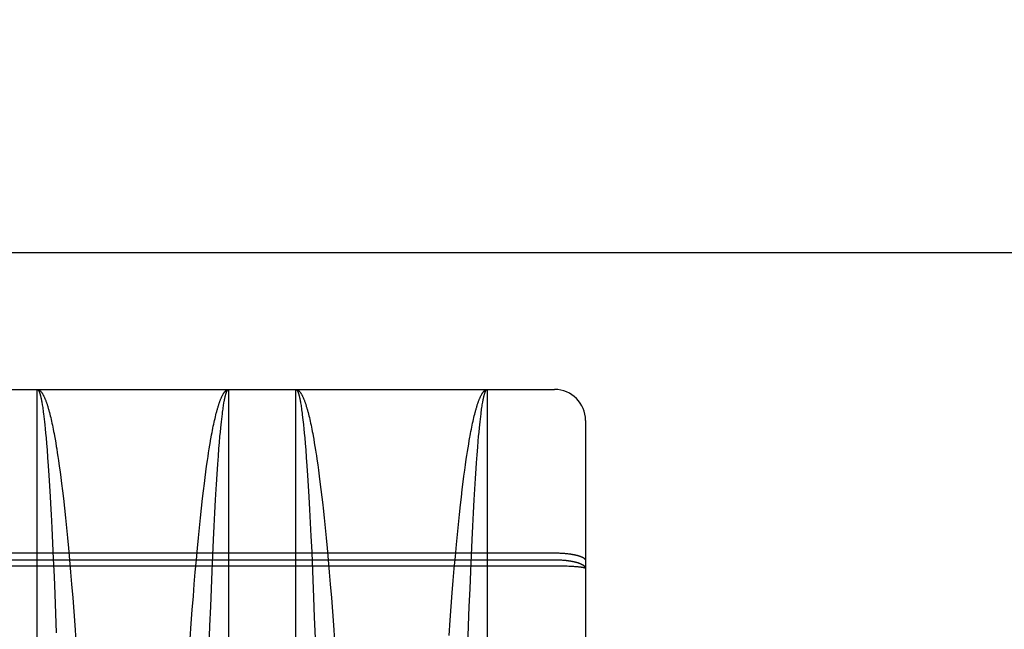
# Model space of a CAD drawing. Header units: inches. Extents: x 0 to 200, y 0 to 130.
# Tile 57 of 91: x 58.429 to 59.38, y 92.399 to 92.988. Entities that reach past the tile are written whole.
import ezdxf

# ---------------------------------------------------------------- set-up
doc = ezdxf.new("R2010")
doc.units = ezdxf.units.IN
doc.header["$LTSCALE"] = 11.011777
doc.header["$MEASUREMENT"] = 0
doc.linetypes.add('HIDDEN', pattern=[0.2, 0.1, -0.1])
doc.layers.get('0').update_dxf_attribs({"linetype": 'CONTINUOUS'})
for name, color, linetype in [('02___PRT_ALL_AXES', 7, 'CONTINUOUS'), ('DEFAULT_2', 8, 'HIDDEN'), ('DIMENSIONS', 7, 'CONTINUOUS')]:
    doc.layers.add(name, color=color, linetype=linetype)
doc.styles.get("Standard").update_dxf_attribs({"font": 'arial.ttf'})
doc.dimstyles.new('DIMSTYLE_1', dxfattribs={"dimtxt": 0.883298, "dimasz": 1.17773, "dimexe": 0.09, "dimexo": 0.07, "dimgap": 0.0375, "dimtad": 0, "dimtih": 1, "dimtoh": 1, "dimzin": 4, "dimdsep": 46, "dimtxsty": 'Standard', "dimblk": '_FILLED', "dimblk1": '_FILLED', "dimblk2": '_FILLED', "dimcen": 0.09, "dimazin": 1, "dimtfac": 1, "dimtofl": 0, "dimtmove": 0, "dimatfit": 3, "dimldrblk": '_FILLED', "dimfxl": 0, "dimtolj": 1, "dimtzin": 4, "dimarcsym": 0})

# ---------------------------------------------------------------- blocks, each defined once
blk = doc.blocks.new('_FILLED')
at = {"color": 0, "linetype": 'ByBlock'}
blk.add_solid([(0, 0), (-1, 0.2), (-1, -0.2)], dxfattribs=at)
blk = doc.blocks.new('*D16')
at = {"layer": 'DIMENSIONS', "color": 2, "linetype": 'Continuous'}
for p, q in [((44.17758, 92.76298), (44.17758, 95.26819)), ((44.17758, 95.26819), (45.20809, 95.26819)), ((43.11762, 91.63798), (46.39247, 91.63798)), ((44.17758, 91.63798), (44.17758, 89.28252))]:
    blk.add_line(p, q, dxfattribs=at)
at = {"layer": 'DIMENSIONS', "color": 2, "linetype": 'Continuous', "xscale": 1.1777301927, "yscale": 1.1777301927, "zscale": 1.1777301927}
for p, rotation in [((44.17758, 92.76298), 270), ((44.17758, 91.63798), 90)]:
    blk.add_blockref('_FILLED', p, dxfattribs=dict(at, rotation=rotation))
at = {"layer": 'DIMENSIONS', "color": 2, "linetype": 'Continuous', "insert": (45.64974, 95.70984), "char_height": 0.883298, "width": 2.4003367, "attachment_point": 1, "line_spacing_factor": 0.9}
blk.add_mtext('1.13', dxfattribs=at)

msp = doc.modelspace()

# ---------------------------------------------------------------- linework, layer by layer
at = {"color": 3, "linetype": 'Continuous'}
msp.add_line((32.83022, 92.76298), (61.43372, 92.76298), dxfattribs=at)
at = {"layer": '02___PRT_ALL_AXES', "color": 8, "linetype": 'HIDDEN'}
msp.add_line((58.38072, 92.63048), (58.94572, 92.63048), dxfattribs=at)
at = {"layer": 'DEFAULT_2', "color": 8, "linetype": 'HIDDEN'}
for p, q in [((58.44572, 91.81968), (58.44572, 92.63048)), ((58.44572, 92.63048), (58.63072, 92.63048)), ((58.63072, 92.63048), (58.63072, 91.81968)), ((58.69572, 91.81968), (58.69572, 92.63048)), ((58.69572, 92.63048), (58.88072, 92.63048)), ((58.88072, 92.63048), (58.88072, 91.81968)), ((58.94572, 90.84548), (58.94572, 92.63048)), ((58.45001, 92.61875), (58.45023, 92.61756)), ((58.70001, 92.61875), (58.70023, 92.61756)), ((58.70023, 92.61756), (58.70044, 92.61632)), ((58.87589, 92.61567), (58.8761, 92.61695)), ((58.45054, 92.61567), (58.45075, 92.61435)), ((58.45075, 92.61435), (58.45096, 92.61296)), ((58.45096, 92.61296), (58.45117, 92.61153)), ((58.45117, 92.61153), (58.45138, 92.61004)), ((58.45138, 92.61004), (58.45159, 92.60849)), ((58.45159, 92.60849), (58.4518, 92.6069)), ((58.45746, 92.60827), (58.45787, 92.60666)), ((58.62464, 92.6069), (58.62485, 92.60849)), ((58.62485, 92.60849), (58.62506, 92.61004)), ((58.62506, 92.61004), (58.62526, 92.61153)), ((58.62526, 92.61153), (58.62547, 92.61296)), ((58.62547, 92.61296), (58.62568, 92.61435)), ((58.62568, 92.61435), (58.62589, 92.61567)), ((58.70044, 92.61632), (58.70065, 92.61502)), ((58.70065, 92.61502), (58.70086, 92.61366)), ((58.70086, 92.61366), (58.70107, 92.61225)), ((58.70107, 92.61225), (58.70128, 92.61079)), ((58.70128, 92.61079), (58.70148, 92.60927)), ((58.70148, 92.60927), (58.70169, 92.6077)), ((58.70169, 92.6077), (58.7019, 92.60608)), ((58.70746, 92.60827), (58.70787, 92.60666)), ((58.87464, 92.6069), (58.87485, 92.60849)), ((58.87485, 92.60849), (58.87506, 92.61004)), ((58.87506, 92.61004), (58.87526, 92.61153)), ((58.87526, 92.61153), (58.87547, 92.61296)), ((58.87547, 92.61296), (58.87568, 92.61435)), ((58.87568, 92.61435), (58.87589, 92.61567)), ((58.4518, 92.6069), (58.4521, 92.60441)), ((58.4521, 92.60441), (58.45241, 92.6018)), ((58.45241, 92.6018), (58.45272, 92.59907)), ((58.45272, 92.59907), (58.45303, 92.59624)), ((58.45787, 92.60666), (58.45829, 92.60499)), ((58.45829, 92.60499), (58.4587, 92.60328)), ((58.4587, 92.60328), (58.45911, 92.60152)), ((58.45911, 92.60152), (58.45952, 92.5997)), ((58.45952, 92.5997), (58.45993, 92.59783)), ((58.45993, 92.59783), (58.46033, 92.59592)), ((58.61631, 92.59688), (58.61671, 92.59877)), ((58.61671, 92.59877), (58.61712, 92.60061)), ((58.61712, 92.60061), (58.61753, 92.6024)), ((58.61753, 92.6024), (58.61794, 92.60414)), ((58.61794, 92.60414), (58.61836, 92.60583)), ((58.62341, 92.59624), (58.62372, 92.59907)), ((58.62372, 92.59907), (58.62402, 92.6018)), ((58.62402, 92.6018), (58.62433, 92.60441)), ((58.62433, 92.60441), (58.62464, 92.6069)), ((58.7019, 92.60608), (58.70221, 92.60355)), ((58.70221, 92.60355), (58.70252, 92.6009)), ((58.70252, 92.6009), (58.70272, 92.59907)), ((58.70272, 92.59907), (58.70303, 92.59624)), ((58.70787, 92.60666), (58.70829, 92.60499)), ((58.70829, 92.60499), (58.7087, 92.60328)), ((58.7087, 92.60328), (58.70911, 92.60152)), ((58.70911, 92.60152), (58.70952, 92.5997)), ((58.70952, 92.5997), (58.70993, 92.59783)), ((58.70993, 92.59783), (58.71033, 92.59592)), ((58.8661, 92.59592), (58.86651, 92.59783)), ((58.86651, 92.59783), (58.86692, 92.5997)), ((58.86692, 92.5997), (58.86733, 92.60152)), ((58.86733, 92.60152), (58.86774, 92.60328)), ((58.86774, 92.60328), (58.86815, 92.60499)), ((58.86815, 92.60499), (58.86856, 92.60666)), ((58.87341, 92.59624), (58.87372, 92.59907)), ((58.87372, 92.59907), (58.87402, 92.6018)), ((58.87402, 92.6018), (58.87433, 92.60441)), ((58.87433, 92.60441), (58.87464, 92.6069)), ((58.97572, 92.60048), (58.97572, 90.87548)), ((58.45303, 92.59624), (58.45343, 92.59228)), ((58.45343, 92.59228), (58.45383, 92.58813)), ((58.45383, 92.58813), (58.45423, 92.58379)), ((58.46033, 92.59592), (58.46074, 92.59395)), ((58.46074, 92.59395), (58.46114, 92.59194)), ((58.46114, 92.59194), (58.46154, 92.58988)), ((58.46154, 92.58988), (58.46194, 92.58777)), ((58.61429, 92.5867), (58.61469, 92.58883)), ((58.61469, 92.58883), (58.61509, 92.59092)), ((58.61509, 92.59092), (58.6155, 92.59295)), ((58.6155, 92.59295), (58.6159, 92.59494)), ((58.6159, 92.59494), (58.61631, 92.59688)), ((58.62231, 92.5849), (58.62271, 92.58919)), ((58.62271, 92.58919), (58.62311, 92.59329)), ((58.62311, 92.59329), (58.62341, 92.59624)), ((58.70303, 92.59624), (58.70343, 92.59228)), ((58.70343, 92.59228), (58.70383, 92.58813)), ((58.70383, 92.58813), (58.70423, 92.58379)), ((58.71033, 92.59592), (58.71074, 92.59395)), ((58.71074, 92.59395), (58.71114, 92.59194)), ((58.71114, 92.59194), (58.71154, 92.58988)), ((58.71154, 92.58988), (58.71194, 92.58777)), ((58.86449, 92.58777), (58.86489, 92.58988)), ((58.86489, 92.58988), (58.86529, 92.59194)), ((58.86529, 92.59194), (58.8657, 92.59395)), ((58.8657, 92.59395), (58.8661, 92.59592)), ((58.87231, 92.5849), (58.87271, 92.58919)), ((58.87271, 92.58919), (58.87311, 92.59329)), ((58.87311, 92.59329), (58.87341, 92.59624)), ((58.45423, 92.58379), (58.45472, 92.57812)), ((58.46194, 92.58777), (58.46234, 92.58562)), ((58.46234, 92.58562), (58.46293, 92.5823)), ((58.46293, 92.5823), (58.46352, 92.57888)), ((58.46352, 92.57888), (58.46411, 92.57536)), ((58.6133, 92.58117), (58.6139, 92.58452)), ((58.6139, 92.58452), (58.61429, 92.5867)), ((58.62133, 92.57337), (58.62181, 92.57927)), ((58.62181, 92.57927), (58.62231, 92.5849)), ((58.70423, 92.58379), (58.70472, 92.57812)), ((58.71194, 92.58777), (58.71234, 92.58562)), ((58.71234, 92.58562), (58.71293, 92.5823)), ((58.71293, 92.5823), (58.71352, 92.57888)), ((58.71352, 92.57888), (58.71411, 92.57536)), ((58.86272, 92.57772), (58.8633, 92.58117)), ((58.8641, 92.58562), (58.86449, 92.58777)), ((58.87142, 92.57458), (58.87191, 92.58042)), ((58.87191, 92.58042), (58.87231, 92.5849)), ((58.45472, 92.57812), (58.4552, 92.57216)), ((58.4552, 92.57216), (58.45578, 92.56467)), ((58.46411, 92.57536), (58.4645, 92.57297)), ((58.4645, 92.57297), (58.46508, 92.56929)), ((58.46508, 92.56929), (58.46565, 92.56553)), ((58.61078, 92.56553), (58.61136, 92.56929)), ((58.61136, 92.56929), (58.61194, 92.57297)), ((58.61194, 92.57297), (58.61252, 92.57655)), ((58.62075, 92.56594), (58.62133, 92.57337)), ((58.70472, 92.57812), (58.7052, 92.57216)), ((58.7052, 92.57216), (58.70578, 92.56467)), ((58.71411, 92.57536), (58.71469, 92.57175)), ((58.86097, 92.56679), (58.86155, 92.57053)), ((58.86155, 92.57053), (58.86213, 92.57417)), ((58.86213, 92.57417), (58.86272, 92.57772)), ((58.87085, 92.56721), (58.87142, 92.57458)), ((58.45578, 92.56467), (58.45635, 92.55681)), ((58.46565, 92.56553), (58.46622, 92.56167)), ((58.46622, 92.56167), (58.46697, 92.5564)), ((58.60946, 92.5564), (58.61021, 92.56167)), ((58.61021, 92.56167), (58.61078, 92.56553)), ((58.62018, 92.55814), (58.62075, 92.56594)), ((58.70578, 92.56467), (58.70635, 92.55681)), ((58.71546, 92.56679), (58.71603, 92.56297)), ((58.71603, 92.56297), (58.71679, 92.55773)), ((58.85965, 92.55773), (58.8604, 92.56297)), ((58.8604, 92.56297), (58.86097, 92.56679)), ((58.8699, 92.55411), (58.87028, 92.55947)), ((58.87028, 92.55947), (58.87085, 92.56721)), ((58.45635, 92.55681), (58.45699, 92.54721)), ((58.46697, 92.5564), (58.46772, 92.55098)), ((58.46772, 92.55098), (58.46845, 92.54542)), ((58.60798, 92.54542), (58.60872, 92.55098)), ((58.60872, 92.55098), (58.60946, 92.5564)), ((58.61953, 92.54861), (58.62018, 92.55814)), ((58.70635, 92.55681), (58.70699, 92.54721)), ((58.71679, 92.55773), (58.71753, 92.55235)), ((58.71753, 92.55235), (58.71827, 92.54682)), ((58.85817, 92.54682), (58.8589, 92.55235)), ((58.8589, 92.55235), (58.85965, 92.55773)), ((58.86926, 92.54438), (58.8699, 92.55411)), ((58.45699, 92.54721), (58.45763, 92.53718)), ((58.46845, 92.54542), (58.46918, 92.53973)), ((58.60726, 92.53973), (58.60798, 92.54542)), ((58.6189, 92.53863), (58.61953, 92.54861)), ((58.70699, 92.54721), (58.70763, 92.53718)), ((58.71827, 92.54682), (58.719, 92.54116)), ((58.719, 92.54116), (58.71989, 92.53391)), ((58.85654, 92.53391), (58.85744, 92.54116)), ((58.85744, 92.54116), (58.85817, 92.54682)), ((58.86863, 92.53424), (58.86926, 92.54438)), ((58.45763, 92.53718), (58.45825, 92.52675)), ((58.46918, 92.53973), (58.47007, 92.53244)), ((58.47007, 92.53244), (58.47095, 92.52496)), ((58.60549, 92.52496), (58.60637, 92.53244)), ((58.60637, 92.53244), (58.60726, 92.53973)), ((58.61802, 92.5237), (58.61863, 92.53424)), ((58.61863, 92.53424), (58.6189, 92.53863)), ((58.70763, 92.53718), (58.70825, 92.52675)), ((58.71989, 92.53391), (58.72077, 92.52647)), ((58.85566, 92.52647), (58.85654, 92.53391)), ((58.86802, 92.5237), (58.86863, 92.53424)), ((58.45825, 92.52675), (58.45893, 92.5144)), ((58.47095, 92.52496), (58.47198, 92.51577)), ((58.60445, 92.51577), (58.60549, 92.52496)), ((58.61733, 92.51124), (58.61802, 92.5237)), ((58.70825, 92.52675), (58.70893, 92.5144)), ((58.72077, 92.52647), (58.72164, 92.51886)), ((58.8548, 92.51886), (58.85566, 92.52647)), ((58.86733, 92.51124), (58.86802, 92.5237)), ((58.45893, 92.5144), (58.45919, 92.50965)), ((58.47198, 92.51577), (58.47299, 92.50637)), ((58.60344, 92.50637), (58.60445, 92.51577)), ((58.70893, 92.5144), (58.7096, 92.50163)), ((58.72164, 92.51886), (58.72198, 92.51577)), ((58.72198, 92.51577), (58.72299, 92.50637)), ((58.85378, 92.50953), (58.8548, 92.51886)), ((58.45919, 92.50965), (58.45985, 92.49675)), ((58.47299, 92.50637), (58.47398, 92.49678)), ((58.60246, 92.49678), (58.60344, 92.50637)), ((58.61667, 92.49838), (58.61733, 92.51124)), ((58.72299, 92.50637), (58.72398, 92.49678)), ((58.85278, 92.5), (58.85378, 92.50953)), ((58.86667, 92.49838), (58.86733, 92.51124)), ((58.45985, 92.49675), (58.46056, 92.48187)), ((58.47398, 92.49678), (58.47494, 92.48703)), ((58.6015, 92.48703), (58.60246, 92.49678)), ((58.61603, 92.4852), (58.61667, 92.49838)), ((58.7096, 92.50163), (58.71025, 92.48852)), ((58.72398, 92.49678), (58.72494, 92.48703)), ((58.85182, 92.4903), (58.85278, 92.5)), ((58.86603, 92.4852), (58.86667, 92.49838)), ((58.47494, 92.48703), (58.47587, 92.47717)), ((58.60056, 92.47717), (58.6015, 92.48703)), ((58.61534, 92.47014), (58.61603, 92.4852)), ((58.71025, 92.48852), (58.71095, 92.4735)), ((58.72494, 92.48703), (58.72587, 92.47717)), ((58.85087, 92.48046), (58.85182, 92.4903)), ((58.86534, 92.47014), (58.86603, 92.4852)), ((58.46056, 92.48187), (58.46124, 92.46677)), ((58.47587, 92.47717), (58.47692, 92.46563)), ((58.59952, 92.46563), (58.60056, 92.47717)), ((58.72587, 92.47717), (58.72692, 92.46563)), ((58.84981, 92.46894), (58.85087, 92.48046)), ((58.3803, 92.47248), (58.94572, 92.47248)), ((58.94614, 92.46557), (58.38072, 92.46557)), ((58.46124, 92.46677), (58.46197, 92.4498)), ((58.47692, 92.46563), (58.47793, 92.45399)), ((58.5985, 92.45399), (58.59952, 92.46563)), ((58.61468, 92.45491), (58.61534, 92.47014)), ((58.71095, 92.4735), (58.71139, 92.46339)), ((58.72692, 92.46563), (58.72793, 92.45399)), ((58.84879, 92.45732), (58.84981, 92.46894)), ((58.86468, 92.45491), (58.86534, 92.47014)), ((58.94572, 92.47248), (58.94656, 92.47248)), ((58.94698, 92.46556), (58.94614, 92.46557)), ((58.94656, 92.47248), (58.9474, 92.47247)), ((58.94782, 92.46555), (58.94698, 92.46556)), ((58.9474, 92.47247), (58.94824, 92.47245)), ((58.94866, 92.46553), (58.94782, 92.46555)), ((58.94824, 92.47245), (58.94908, 92.47243)), ((58.94949, 92.46551), (58.94866, 92.46553)), ((58.94908, 92.47243), (58.94991, 92.4724)), ((58.95033, 92.46547), (58.94949, 92.46551)), ((58.94991, 92.4724), (58.95074, 92.47237)), ((58.95116, 92.46543), (58.95033, 92.46547)), ((58.95074, 92.47237), (58.95157, 92.47233)), ((58.95198, 92.46539), (58.95116, 92.46543)), ((58.9528, 92.46534), (58.95198, 92.46539)), ((58.9528, 92.47227), (58.95362, 92.47221)), ((58.95362, 92.46528), (58.9528, 92.46534)), ((58.95362, 92.47221), (58.95442, 92.47216)), ((58.95443, 92.46522), (58.95362, 92.46528)), ((58.95442, 92.47216), (58.95523, 92.47209)), ((58.95523, 92.46515), (58.95443, 92.46522)), ((58.95523, 92.47209), (58.95602, 92.47202)), ((58.95602, 92.47202), (58.95681, 92.47195)), ((58.95681, 92.47195), (58.95758, 92.47187)), ((58.95758, 92.47187), (58.95835, 92.47178)), ((58.95835, 92.47178), (58.95911, 92.47169)), ((58.94656, 92.45974), (58.37988, 92.45974)), ((58.61399, 92.43783), (58.61468, 92.45491)), ((58.71139, 92.46339), (58.71211, 92.44638)), ((58.8478, 92.44565), (58.84879, 92.45732)), ((58.86399, 92.43783), (58.86468, 92.45491)), ((58.94824, 92.45973), (58.94656, 92.45974)), ((58.94991, 92.45972), (58.94824, 92.45973)), ((58.95157, 92.4597), (58.94991, 92.45972)), ((58.95321, 92.45966), (58.95157, 92.4597)), ((58.95483, 92.45963), (58.95321, 92.45966)), ((58.95642, 92.45958), (58.95483, 92.45963)), ((58.95797, 92.45953), (58.95642, 92.45958)), ((58.95949, 92.45947), (58.95797, 92.45953)), ((58.9606, 92.45942), (58.95949, 92.45947)), ((58.96168, 92.45937), (58.9606, 92.45942)), ((58.96273, 92.45931), (58.96168, 92.45937)), ((58.96342, 92.45927), (58.96273, 92.45931)), ((58.96442, 92.45921), (58.96342, 92.45927)), ((58.96539, 92.45915), (58.96442, 92.45921)), ((58.96633, 92.45908), (58.96539, 92.45915)), ((58.96693, 92.45903), (58.96633, 92.45908)), ((58.96752, 92.45898), (58.96693, 92.45903)), ((58.96809, 92.45893), (58.96752, 92.45898)), ((58.96864, 92.45888), (58.96809, 92.45893)), ((58.96917, 92.45883), (58.96864, 92.45888)), ((58.96969, 92.45877), (58.96917, 92.45883)), ((58.97018, 92.45872), (58.96969, 92.45877)), ((58.97066, 92.45866), (58.97018, 92.45872)), ((58.97112, 92.4586), (58.97066, 92.45866)), ((58.46197, 92.4498), (58.46265, 92.43269)), ((58.47793, 92.45399), (58.47891, 92.44232)), ((58.59753, 92.44232), (58.5985, 92.45399)), ((58.71211, 92.44638), (58.71278, 92.42927)), ((58.72793, 92.45399), (58.72891, 92.44232)), ((58.84685, 92.43397), (58.8478, 92.44565)), ((58.47891, 92.44232), (58.47998, 92.42897)), ((58.59659, 92.43064), (58.59753, 92.44232)), ((58.61333, 92.42071), (58.61399, 92.43783)), ((58.72891, 92.44232), (58.72998, 92.42897)), ((58.86333, 92.42071), (58.86399, 92.43783)), ((58.46265, 92.43269), (58.46336, 92.41388)), ((58.47998, 92.42897), (58.481, 92.41569)), ((58.59556, 92.41734), (58.59659, 92.43064)), ((58.71278, 92.42927), (58.71348, 92.41048)), ((58.72998, 92.42897), (58.731, 92.41569)), ((58.84581, 92.42066), (58.84685, 92.43397)), ((58.59458, 92.40416), (58.59556, 92.41734)), ((58.61265, 92.40199), (58.61333, 92.42071)), ((58.84482, 92.40744), (58.84581, 92.42066)), ((58.86265, 92.40199), (58.86333, 92.42071)), ((58.46336, 92.41388), (58.46402, 92.39525)), ((58.481, 92.41569), (58.48197, 92.40253)), ((58.71348, 92.41048), (58.71419, 92.39022)), ((58.731, 92.41569), (58.73197, 92.40253)), ((58.84377, 92.39278), (58.84482, 92.40744)), ((58.48197, 92.40253), (58.48301, 92.38796)), ((58.59354, 92.38956), (58.59458, 92.40416)), ((58.61196, 92.3819), (58.61265, 92.40199)), ((58.73197, 92.40253), (58.73301, 92.38796)), ((58.86196, 92.3819), (58.86265, 92.40199))]:
    msp.add_line(p, q, dxfattribs=at)
for points in [[(58.44572, 92.63048), (58.44593, 92.63047), (58.44615, 92.63045), (58.44637, 92.63041), (58.44658, 92.63036), (58.4468, 92.63029), (58.44702, 92.63021), (58.44723, 92.63011), (58.44745, 92.63), (58.44766, 92.62987), (58.44788, 92.62973), (58.4481, 92.62957), (58.44831, 92.6294), (58.44853, 92.62921), (58.44874, 92.62901), (58.44896, 92.6288), (58.44918, 92.62856), (58.44939, 92.62832), (58.44961, 92.62806), (58.44982, 92.62778), (58.45004, 92.62749), (58.45025, 92.62718), (58.45047, 92.62686), (58.45068, 92.62653), (58.4509, 92.62618), (58.45111, 92.62582), (58.45133, 92.62544), (58.45154, 92.62504), (58.45176, 92.62464), (58.45197, 92.62421), (58.45218, 92.62378), (58.4524, 92.62332), (58.45261, 92.62286), (58.45282, 92.62238), (58.45304, 92.62188), (58.45325, 92.62138), (58.45346, 92.62085), (58.45367, 92.62032), (58.45389, 92.61976), (58.4541, 92.6192), (58.45431, 92.61862), (58.45452, 92.61802), (58.45473, 92.61742), (58.45495, 92.6168), (58.45516, 92.61616), (58.45537, 92.61551), (58.45558, 92.61485), (58.45579, 92.61417), (58.456, 92.61348), (58.45621, 92.61277), (58.45642, 92.61206), (58.45662, 92.61133), (58.45683, 92.61058), (58.45704, 92.60982), (58.45725, 92.60905), (58.45746, 92.60827)], [(58.44572, 92.63048), (58.44583, 92.63047), (58.44593, 92.63045), (58.44604, 92.63041), (58.44615, 92.63036), (58.44626, 92.63029), (58.44637, 92.63021), (58.44647, 92.63012), (58.44658, 92.63), (58.44669, 92.62988), (58.4468, 92.62974), (58.44691, 92.62958), (58.44702, 92.62941), (58.44712, 92.62923), (58.44723, 92.62903), (58.44734, 92.62882), (58.44745, 92.62859), (58.44755, 92.62834), (58.44766, 92.62809), (58.44777, 92.62781), (58.44788, 92.62753), (58.44799, 92.62722), (58.44809, 92.62691), (58.4482, 92.62658), (58.44831, 92.62623), (58.44841, 92.62587), (58.44852, 92.6255), (58.44863, 92.62511), (58.44874, 92.6247), (58.44884, 92.62429), (58.44895, 92.62385), (58.44906, 92.62341), (58.44916, 92.62295), (58.44927, 92.62247), (58.44938, 92.62198), (58.44948, 92.62148), (58.44959, 92.62096), (58.4497, 92.62043), (58.4498, 92.61989), (58.44991, 92.61933), (58.45001, 92.61875)], [(58.61836, 92.60583), (58.61877, 92.60747), (58.61898, 92.60827), (58.61919, 92.60905), (58.61939, 92.60982), (58.6196, 92.61058), (58.61981, 92.61133), (58.62002, 92.61206), (58.62023, 92.61277), (58.62044, 92.61348), (58.62065, 92.61417), (58.62086, 92.61485), (58.62107, 92.61551), (58.62128, 92.61616), (58.62149, 92.6168), (58.6217, 92.61742), (58.62191, 92.61802), (58.62212, 92.61862), (58.62234, 92.6192), (58.62255, 92.61976), (58.62276, 92.62032), (58.62297, 92.62085), (58.62319, 92.62138), (58.6234, 92.62188), (58.62361, 92.62238), (58.62383, 92.62286), (58.62404, 92.62332), (58.62425, 92.62378), (58.62447, 92.62421), (58.62468, 92.62464), (58.62489, 92.62504), (58.62511, 92.62544), (58.62532, 92.62582), (58.62554, 92.62618), (58.62575, 92.62653), (58.62597, 92.62686), (58.62618, 92.62718), (58.6264, 92.62749), (58.62661, 92.62778), (58.62683, 92.62806), (58.62704, 92.62832), (58.62726, 92.62856), (58.62748, 92.6288), (58.62769, 92.62901), (58.62791, 92.62921), (58.62812, 92.6294), (58.62834, 92.62957), (58.62855, 92.62973), (58.62877, 92.62987), (58.62899, 92.63), (58.6292, 92.63011), (58.62942, 92.63021), (58.62964, 92.63029), (58.62985, 92.63036), (58.63007, 92.63041), (58.63028, 92.63045), (58.6305, 92.63047), (58.63072, 92.63048)], [(58.62621, 92.61756), (58.62642, 92.61875), (58.62653, 92.61933), (58.62663, 92.61989), (58.62674, 92.62043), (58.62685, 92.62096), (58.62695, 92.62148), (58.62706, 92.62198), (58.62716, 92.62247), (58.62727, 92.62295), (58.62738, 92.62341), (58.62748, 92.62385), (58.62759, 92.62429), (58.6277, 92.6247), (58.62781, 92.62511), (58.62791, 92.6255), (58.62802, 92.62587), (58.62813, 92.62623), (58.62824, 92.62658), (58.62834, 92.62691), (58.62845, 92.62722), (58.62856, 92.62753), (58.62867, 92.62781), (58.62877, 92.62809), (58.62888, 92.62834), (58.62899, 92.62859), (58.6291, 92.62882), (58.6292, 92.62903), (58.62931, 92.62923), (58.62942, 92.62941), (58.62953, 92.62958), (58.62964, 92.62974), (58.62974, 92.62988), (58.62985, 92.63), (58.62996, 92.63012), (58.63007, 92.63021), (58.63018, 92.63029), (58.63028, 92.63036), (58.63039, 92.63041), (58.6305, 92.63045), (58.63061, 92.63047), (58.63072, 92.63048)], [(58.69572, 92.63048), (58.69593, 92.63047), (58.69615, 92.63045), (58.69637, 92.63041), (58.69658, 92.63036), (58.6968, 92.63029), (58.69702, 92.63021), (58.69723, 92.63011), (58.69745, 92.63), (58.69766, 92.62987), (58.69788, 92.62973), (58.6981, 92.62957), (58.69831, 92.6294), (58.69853, 92.62921), (58.69874, 92.62901), (58.69896, 92.6288), (58.69918, 92.62856), (58.69939, 92.62832), (58.69961, 92.62806), (58.69982, 92.62778), (58.70004, 92.62749), (58.70025, 92.62718), (58.70047, 92.62686), (58.70068, 92.62653), (58.7009, 92.62618), (58.70111, 92.62582), (58.70133, 92.62544), (58.70154, 92.62504), (58.70176, 92.62464), (58.70197, 92.62421), (58.70218, 92.62378), (58.7024, 92.62332), (58.70261, 92.62286), (58.70282, 92.62238), (58.70304, 92.62188), (58.70325, 92.62138), (58.70346, 92.62085), (58.70367, 92.62032), (58.70389, 92.61976), (58.7041, 92.6192), (58.70431, 92.61862), (58.70452, 92.61802), (58.70473, 92.61742), (58.70495, 92.6168), (58.70516, 92.61616), (58.70537, 92.61551), (58.70558, 92.61485), (58.70579, 92.61417), (58.706, 92.61348), (58.70621, 92.61277), (58.70642, 92.61206), (58.70662, 92.61133), (58.70683, 92.61058), (58.70704, 92.60982), (58.70725, 92.60905), (58.70746, 92.60827)], [(58.69572, 92.63048), (58.69583, 92.63047), (58.69593, 92.63045), (58.69604, 92.63041), (58.69615, 92.63036), (58.69626, 92.63029), (58.69637, 92.63021), (58.69647, 92.63012), (58.69658, 92.63), (58.69669, 92.62988), (58.6968, 92.62974), (58.69691, 92.62958), (58.69702, 92.62941), (58.69712, 92.62923), (58.69723, 92.62903), (58.69734, 92.62882), (58.69745, 92.62859), (58.69755, 92.62834), (58.69766, 92.62809), (58.69777, 92.62781), (58.69788, 92.62753), (58.69799, 92.62722), (58.69809, 92.62691), (58.6982, 92.62658), (58.69831, 92.62623), (58.69841, 92.62587), (58.69852, 92.6255), (58.69863, 92.62511), (58.69874, 92.6247), (58.69884, 92.62429), (58.69895, 92.62385), (58.69906, 92.62341), (58.69916, 92.62295), (58.69927, 92.62247), (58.69938, 92.62198), (58.69948, 92.62148), (58.69959, 92.62096), (58.6997, 92.62043), (58.6998, 92.61989), (58.69991, 92.61933), (58.70001, 92.61875)], [(58.86856, 92.60666), (58.86898, 92.60827), (58.86919, 92.60905), (58.86939, 92.60982), (58.8696, 92.61058), (58.86981, 92.61133), (58.87002, 92.61206), (58.87023, 92.61277), (58.87044, 92.61348), (58.87065, 92.61417), (58.87086, 92.61485), (58.87107, 92.61551), (58.87128, 92.61616), (58.87149, 92.6168), (58.8717, 92.61742), (58.87191, 92.61802), (58.87212, 92.61862), (58.87234, 92.6192), (58.87255, 92.61976), (58.87276, 92.62032), (58.87297, 92.62085), (58.87319, 92.62138), (58.8734, 92.62188), (58.87361, 92.62238), (58.87383, 92.62286), (58.87404, 92.62332), (58.87425, 92.62378), (58.87447, 92.62421), (58.87468, 92.62464), (58.87489, 92.62504), (58.87511, 92.62544), (58.87532, 92.62582), (58.87554, 92.62618), (58.87575, 92.62653), (58.87597, 92.62686), (58.87618, 92.62718), (58.8764, 92.62749), (58.87661, 92.62778), (58.87683, 92.62806), (58.87704, 92.62832), (58.87726, 92.62856), (58.87748, 92.6288), (58.87769, 92.62901), (58.87791, 92.62921), (58.87812, 92.6294), (58.87834, 92.62957), (58.87855, 92.62973), (58.87877, 92.62987), (58.87899, 92.63), (58.8792, 92.63011), (58.87942, 92.63021), (58.87964, 92.63029), (58.87985, 92.63036), (58.88007, 92.63041), (58.88028, 92.63045), (58.8805, 92.63047), (58.88072, 92.63048)], [(58.8761, 92.61695), (58.87632, 92.61816), (58.87642, 92.61875), (58.87653, 92.61933), (58.87663, 92.61989), (58.87674, 92.62043), (58.87685, 92.62096), (58.87695, 92.62148), (58.87706, 92.62198), (58.87716, 92.62247), (58.87727, 92.62295), (58.87738, 92.62341), (58.87748, 92.62385), (58.87759, 92.62429), (58.8777, 92.6247), (58.87781, 92.62511), (58.87791, 92.6255), (58.87802, 92.62587), (58.87813, 92.62623), (58.87824, 92.62658), (58.87834, 92.62691), (58.87845, 92.62722), (58.87856, 92.62753), (58.87867, 92.62781), (58.87877, 92.62809), (58.87888, 92.62834), (58.87899, 92.62859), (58.8791, 92.62882), (58.8792, 92.62903), (58.87931, 92.62923), (58.87942, 92.62941), (58.87953, 92.62958), (58.87964, 92.62974), (58.87974, 92.62988), (58.87985, 92.63), (58.87996, 92.63012), (58.88007, 92.63021), (58.88018, 92.63029), (58.88028, 92.63036), (58.88039, 92.63041), (58.8805, 92.63045), (58.88061, 92.63047), (58.88072, 92.63048)], [(58.45023, 92.61756), (58.45044, 92.61632), (58.45054, 92.61567)], [(58.62589, 92.61567), (58.6261, 92.61695), (58.62621, 92.61756)], [(58.61252, 92.57655), (58.61311, 92.58003), (58.6133, 92.58117)], [(58.8633, 92.58117), (58.8639, 92.58452), (58.8641, 92.58562)], [(58.71469, 92.57175), (58.71527, 92.56805), (58.71546, 92.56679)], [(58.95157, 92.47233), (58.95239, 92.47229), (58.9528, 92.47227)], [(58.97572, 92.45731), (58.97571, 92.45743), (58.97571, 92.45754), (58.97569, 92.45766), (58.97567, 92.45777), (58.97564, 92.45789), (58.97561, 92.458), (58.97557, 92.45812), (58.97553, 92.45823), (58.97548, 92.45835), (58.97542, 92.45846), (58.97536, 92.45858), (58.97529, 92.45869), (58.97522, 92.45881), (58.97514, 92.45892), (58.97506, 92.45903), (58.97497, 92.45915), (58.97487, 92.45926), (58.97477, 92.45937), (58.97466, 92.45949), (58.97455, 92.4596), (58.97443, 92.45971), (58.9743, 92.45982), (58.97417, 92.45993), (58.97403, 92.46004), (58.97389, 92.46015), (58.97375, 92.46026), (58.97359, 92.46036), (58.97343, 92.46047), (58.97327, 92.46058), (58.9731, 92.46068), (58.97293, 92.46079), (58.97275, 92.46089), (58.97256, 92.461), (58.97237, 92.4611), (58.97218, 92.4612), (58.97197, 92.46131), (58.97177, 92.46141), (58.97156, 92.46151), (58.97134, 92.46161), (58.97112, 92.46171), (58.97089, 92.4618), (58.97066, 92.4619), (58.97043, 92.462), (58.97018, 92.46209), (58.96994, 92.46218), (58.96969, 92.46228), (58.96943, 92.46237), (58.96917, 92.46246), (58.96891, 92.46255), (58.96864, 92.46264), (58.96837, 92.46273), (58.96809, 92.46281), (58.9678, 92.4629), (58.96752, 92.46299), (58.96723, 92.46307), (58.96693, 92.46315), (58.96663, 92.46323), (58.96633, 92.46331), (58.96602, 92.46339), (58.96571, 92.46347), (58.96539, 92.46355), (58.96507, 92.46362), (58.96475, 92.4637), (58.96442, 92.46377), (58.96409, 92.46384), (58.96376, 92.46391), (58.96342, 92.46398), (58.96308, 92.46405), (58.96273, 92.46411), (58.96238, 92.46418), (58.96203, 92.46424), (58.96168, 92.4643), (58.96132, 92.46437), (58.96096, 92.46443), (58.9606, 92.46448), (58.96023, 92.46454), (58.95986, 92.4646), (58.95949, 92.46465), (58.95911, 92.4647), (58.95873, 92.46475), (58.95835, 92.4648), (58.95797, 92.46485), (58.95759, 92.4649), (58.9572, 92.46494), (58.95681, 92.46499), (58.95642, 92.46503), (58.95602, 92.46507), (58.95523, 92.46515)], [(58.95911, 92.47169), (58.95986, 92.4716), (58.96023, 92.47155), (58.96059, 92.4715), (58.96096, 92.47144), (58.96132, 92.47139), (58.96168, 92.47134), (58.96203, 92.47128), (58.96238, 92.47122), (58.96273, 92.47116), (58.96308, 92.4711), (58.96342, 92.47104), (58.96375, 92.47098), (58.96409, 92.47092), (58.96442, 92.47085), (58.96475, 92.47079), (58.96507, 92.47072), (58.96539, 92.47065), (58.96571, 92.47058), (58.96602, 92.47051), (58.96633, 92.47044), (58.96663, 92.47037), (58.96693, 92.4703), (58.96722, 92.47022), (58.96752, 92.47015), (58.9678, 92.47007), (58.96808, 92.46999), (58.96836, 92.46991), (58.96864, 92.46983), (58.96891, 92.46975), (58.96917, 92.46967), (58.96943, 92.46959), (58.96969, 92.46951), (58.96994, 92.46942), (58.97018, 92.46934), (58.97042, 92.46925), (58.97066, 92.46917), (58.97089, 92.46908), (58.97112, 92.46899), (58.97134, 92.4689), (58.97156, 92.46881), (58.97177, 92.46872), (58.97197, 92.46863), (58.97217, 92.46854), (58.97237, 92.46845), (58.97256, 92.46836), (58.97275, 92.46826), (58.97293, 92.46817), (58.9731, 92.46807), (58.97327, 92.46798), (58.97343, 92.46788), (58.97359, 92.46779), (58.97374, 92.46769), (58.97389, 92.46759), (58.97403, 92.46749), (58.97417, 92.4674), (58.9743, 92.4673), (58.97443, 92.4672), (58.97454, 92.4671), (58.97466, 92.467), (58.97477, 92.4669), (58.97487, 92.4668), (58.97497, 92.46669), (58.97506, 92.46659), (58.97514, 92.46649), (58.97522, 92.46639), (58.97529, 92.46629), (58.97536, 92.46618), (58.97542, 92.46608), (58.97548, 92.46598), (58.97553, 92.46588), (58.97557, 92.46577), (58.97561, 92.46567), (58.97564, 92.46557), (58.97567, 92.46546), (58.97569, 92.46536), (58.97571, 92.46525), (58.97571, 92.46515), (58.97572, 92.46505)], [(58.97572, 92.45731), (58.97571, 92.45734), (58.97571, 92.45738), (58.97569, 92.45741), (58.97567, 92.45745), (58.97564, 92.45748), (58.97561, 92.45751), (58.97557, 92.45755), (58.97553, 92.45758), (58.97548, 92.45762), (58.97542, 92.45765), (58.97536, 92.45768), (58.97529, 92.45772), (58.97522, 92.45775), (58.97514, 92.45778), (58.97506, 92.45782), (58.97497, 92.45785), (58.97487, 92.45788), (58.97477, 92.45792), (58.97466, 92.45795), (58.97455, 92.45798), (58.97443, 92.45802), (58.9743, 92.45805), (58.97417, 92.45808), (58.97403, 92.45811), (58.97389, 92.45815), (58.97375, 92.45818), (58.97359, 92.45821), (58.97343, 92.45824), (58.97327, 92.45827), (58.9731, 92.4583), (58.97293, 92.45833), (58.97275, 92.45836), (58.97256, 92.4584), (58.97237, 92.45843), (58.97218, 92.45846), (58.97197, 92.45849), (58.97177, 92.45852), (58.97156, 92.45855), (58.97112, 92.4586)]]:
    msp.add_lwpolyline(points, dxfattribs=at)
msp.add_arc((58.94572, 92.60048), 0.03, 0, 90, dxfattribs=at)

# ---------------------------------------------------------------- dimensions: what is measured, and where the dimension line sits
at = {"layer": 'DIMENSIONS', "color": 2, "linetype": 'Continuous'}
dim = msp.add_linear_dim(base=(44.1775808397, 92.7629779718), p1=(46.4624723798, 91.6379779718), p2=(61.4337176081, 92.7629779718), angle=90, dimstyle='DIMSTYLE_1', dxfattribs=at)
dim.commit()
dim.dimension.update_dxf_attribs({"geometry": '*D16', "text_midpoint": (46.8881696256, 95.263261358), "dimtype": 160})

doc.saveas('drawing.dxf')
